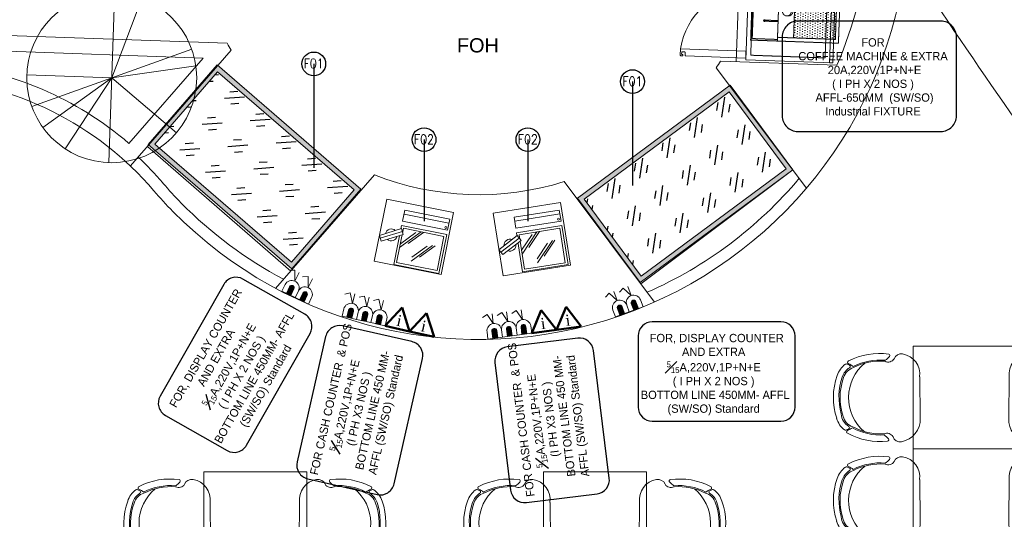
# Model space of a CAD drawing. Header units: millimetres. Extents: x 297264 to 416219, y -77299 to -23696.
# Tile 248 of 256: x 369416 to 375636, y -30606 to -27449. Entities that reach past the tile are written whole.
import ezdxf
from ezdxf.enums import TextEntityAlignment as Align
from ezdxf.lldxf.tags import DXFTag

# ---------------------------------------------------------------- set-up
doc = ezdxf.new("R2010")
doc.units = ezdxf.units.MM
doc.header["$LTSCALE"] = 2.5
for name, pattern in [('DASHED', [19.05, 12.7, -6.35]), ('HIDDEN', [0.375, 0.25, -0.125]), ('HIDDENX2', [19.05, 12.7, -6.35])]:
    doc.linetypes.add(name, pattern=pattern)
doc.layers.add('BA-DEMOLISTION WALL', color=3, linetype='Continuous')
for name, color, linetype, lineweight in [('CKD Equipments', 252, 'Continuous', 0), ('Electrical', 1, 'Continuous', 5), ('ELEVATION 4', 157, 'Continuous', 9), ('FURNITURES', 30, 'Continuous', 15), ('HATCH LIGHT', 250, 'Continuous', 0), ('HATCH MEDIUM', 251, 'Continuous', 5), ('K Equipment', 30, 'Continuous', 9), ('K Equipment UC', 251, 'Continuous', 5), ('L3', 7, 'Continuous', 25), ('L4', 7, 'Continuous', 25), ('L5', 252, 'Continuous', 0), ('ROOM TEXT', 7, 'Continuous', 5), ('TEXT', 40, 'Continuous', 0)]:
    doc.layers.add(name, color=color, linetype=linetype, lineweight=lineweight)
doc.styles.add('CKD_Dimension Text', font='BOOKOSI.TTF')
doc.styles.add('MTEXT', font='romans.shx', dxfattribs={"width": 0.85})
doc.styles.add('RG_3F_TITLE BLOCK_A1$0$A1 TBLOCK LBV$0$Style-arial', font='arial.ttf')
doc.styles.get("Standard").update_dxf_attribs({"font": 'GOTHIC.TTF'})
tags = doc.linetypes.add('DOT2', pattern=[3.175, 0, -3.175]).pattern_tags.tags
tags[6:7] = [DXFTag(74, 4), DXFTag(75, 0), DXFTag(340, '0'), DXFTag(46, 1.0), DXFTag(50, 0.0), DXFTag(44, 0.0), DXFTag(45, 0.0)]
tags[4:5] = [DXFTag(74, 4), DXFTag(75, 0), DXFTag(340, '0'), DXFTag(46, 1.0), DXFTag(50, 0.0), DXFTag(44, 0.0), DXFTag(45, 0.0)]
doc.dimstyles.new('AJKD_30', dxfattribs={"dimscale": 30, "dimtxt": 2, "dimasz": 1, "dimexe": 0.8, "dimexo": 0.8, "dimgap": 0.5, "dimtad": 1, "dimdec": 0, "dimzin": 0, "dimdsep": 46, "dimtxsty": 'Standard', "dimblk": 'ARCHTICK', "dimcen": 0.125, "dimclrd": 251, "dimclre": 251, "dimclrt": 42, "dimadec": 0, "dimazin": 0, "dimtfac": 1, "dimtdec": 0, "dimtix": 1, "dimtmove": 0, "dimatfit": 3, "dimfxl": 1, "dimtolj": 1, "dimtzin": 0, "dimarcsym": 1})

# ---------------------------------------------------------------- blocks, each defined once
blk = doc.blocks.new('04P-CH~1')
blk.add_line((-0.6031, 0.6002), (-0.3259, 0.597))
for centre, radius, start, end in [((-0.6123, 0.4516), 0.1489, 86.45826, 170.84441), ((-0.3081, 0.4618), 0.1363, 9.13239, 97.50787), ((-0.7092, 0.4672), 0.0508, 170.84441, 251.00231), ((-0.2234, 0.474), 0.0508, 290.59406, 10.75195), ((-0.7491, 0.3792), 0.0464, 334.70337, 59.67207), ((-0.181, 0.3871), 0.0464, 121.92429, 206.89299), ((-0.0151, 0.2198), 0.2488, 135.03001, 143.58313), ((-0.184, 0.3885), 0.01, 12.63524, 135.03001), ((-0.3026, 0.3344), 0.456, 173.92961, 208.62433), ((-0.7462, 0.3807), 0.01, 46.56635, 168.96112), ((-0.9103, 0.2073), 0.2488, 38.01323, 46.56635), ((-0.3125, 0.3391), 0.4025, 176.94568, 208.36885), ((-0.3123, 0.339), 0.3954, 177.0537, 208.52316), ((-0.6165, 0.3348), 0.3954, 333.0732, 4.54266), ((-0.6164, 0.3348), 0.4025, 333.22752, 4.65068), ((-0.6261, 0.3299), 0.456, 332.97204, 7.66676), ((-0.465, 0.421), 0.2985, 220.6848, 320.38834), ((-0.5509, 0.0634), 0.1433, 143.88699, 158.53261), ((-0.5651, 0.1825), 0.1, 198.86575, 254.77146), ((-0.3595, 0.1854), 0.1, 286.8249, 342.73061), ((-0.2571, 0.1237), 0.01, 27.02428, 148.92077), ((-0.3704, 0.0659), 0.1433, 23.06375, 37.70938), ((-0.6935, 0.1195), 0.01, 200.82595, 338.53261), ((-0.6722, 0.1012), 0.01, 162.69848, 217.18732), ((-0.5509, 0.0634), 0.1371, 154.57208, 162.69848), ((-0.5651, 0.1825), 0.1445, 217.18732, 254.77146), ((-0.6657, 0.118), 0.01, 32.6756, 154.57208), ((-0.5651, 0.1825), 0.1095, 212.6756, 265.19021), ((-0.4661, 0.4573), 0.3918, 251.35616, 290.2402), ((-0.5751, 0.0635), 0.01, 75.17077, 85.19021), ((-0.4624, 0.4792), 0.4208, 254.83048, 288.66311), ((-0.3595, 0.1854), 0.1095, 286.8249, 328.92077), ((-0.3595, 0.1854), 0.1445, 286.8249, 324.40904), ((-0.3704, 0.0659), 0.1371, 18.89788, 27.02428), ((-0.2501, 0.1071), 0.01, 324.40904, 18.89788), ((-0.2294, 0.126), 0.01, 203.06375, 340.77041), ((-0.4661, 0.456), 0.435, 251.64897, 289.94739)]:
    blk.add_arc(centre, radius, start, end)
blk = doc.blocks.new('Table chair 1')
at = {"layer": 'FURNITURES'}
blk.add_lwpolyline([(-325, 325), (-325, -325), (325, -325), (325, 325)], close=True, dxfattribs=at)
at = {"layer": 'FURNITURES', "xscale": 946.5666576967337, "yscale": 946.5666576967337, "zscale": 946.5666576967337, "rotation": 180}
blk.add_blockref('04P-CH~1', (-439.7, 845.5), dxfattribs=at)
at = {"layer": 'FURNITURES', "xscale": -946.5666576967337, "yscale": 946.5666576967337, "zscale": 946.5666576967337}
blk.add_blockref('04P-CH~1', (-439.7, -850), dxfattribs=at)
blk = doc.blocks.new('*X3')
at = {"color": 0}
for p, q in [((-2009.81, 605.07), (-2007.35, 607.53)), ((-2009.81, 605.25), (-2007.52, 607.53)), ((-2009.81, 605.43), (-2007.7, 607.53)), ((-2009.81, 605.6), (-2007.88, 607.53)), ((-2009.81, 605.78), (-2008.05, 607.53)), ((-2009.81, 605.96), (-2008.23, 607.53)), ((-2009.81, 606.13), (-2008.41, 607.53)), ((-2009.81, 606.31), (-2008.59, 607.53)), ((-2009.81, 606.49), (-2008.76, 607.53)), ((-2009.81, 606.66), (-2008.94, 607.53)), ((-2009.81, 606.84), (-2009.12, 607.53)), ((-2009.81, 607.02), (-2009.29, 607.53)), ((-2009.81, 607.19), (-2009.47, 607.53)), ((-2009.81, 607.37), (-2009.65, 607.53)), ((-2009.81, 604.89), (-2007.27, 607.44)), ((-2009.81, 604.72), (-2007.27, 607.26)), ((-2009.81, 604.54), (-2007.27, 607.08)), ((-2009.81, 604.36), (-2007.27, 606.9)), ((-2009.81, 604.19), (-2007.27, 606.73)), ((-2009.81, 604.01), (-2007.27, 606.55)), ((-2009.81, 603.83), (-2007.27, 606.37)), ((-2009.81, 603.66), (-2007.27, 606.2)), ((-2009.81, 603.48), (-2007.27, 606.02)), ((-2009.66, 603.45), (-2007.27, 605.84)), ((-2009.49, 603.45), (-2007.27, 605.67)), ((-2009.31, 603.45), (-2007.27, 605.49)), ((-2009.13, 603.45), (-2007.27, 605.31)), ((-2008.96, 603.45), (-2007.27, 605.14)), ((-2008.78, 603.45), (-2007.27, 604.96)), ((-2008.6, 603.45), (-2007.27, 604.78)), ((-2008.42, 603.45), (-2007.27, 604.61)), ((-2008.25, 603.45), (-2007.27, 604.43)), ((-2008.07, 603.45), (-2007.27, 604.25)), ((-2007.89, 603.45), (-2007.27, 604.08)), ((-2007.72, 603.45), (-2007.27, 603.9)), ((-2007.54, 603.45), (-2007.27, 603.72)), ((-2007.36, 603.45), (-2007.27, 603.55))]:
    blk.add_line(p, q, dxfattribs=at)
blk = doc.blocks.new('A$C190E2C75')
at = {"linetype": 'HIDDEN'}
h = blk.add_hatch(dxfattribs=at)
h.set_pattern_fill('DOTS', color=256, scale=10, angle=360, style=0)
h.set_pattern_definition([(360, (155757.053, -9081.597), (7.9375, 15.875), [0, -15.875])])
h.paths.add_polyline_path([(23.6, 535), (23.6, 270.4), (756.4, 270.4), (756.4, 535)])
h = blk.add_hatch(dxfattribs=at)
h.set_pattern_fill('ANSI31', color=256, scale=2, angle=180, style=0)
h.paths.add_polyline_path([(480, 187.7), (516, 187.7), (516, 251.6), (480, 251.6), (264, 251.6), (264, 187.7)])
h.paths.add_polyline_path([(317.7, 199.2), (292.3, 199.2), (292.3, 240.1), (317.7, 240.1)], flags=16)
h.paths.add_polyline_path([(462.3, 240.1), (487.7, 240.1), (487.7, 199.2), (462.3, 199.2)], flags=16)
h = blk.add_hatch(dxfattribs=at)
h.set_pattern_fill('ANSI31', color=256, scale=10, angle=360, style=0)
h.set_pattern_definition([(45, (155757.053, -9081.597), (-22.45064, 22.45064), [])])
h.paths.add_polyline_path([(317.7, 240.1), (292.3, 240.1), (292.3, 199.2), (317.7, 199.2)])
at = {"linetype": 'HIDDEN', "ltscale": 1.5}
for p, q in [((23.6, 535), (756.4, 535)), ((23.6, 535), (23.6, 169.1)), ((756.4, 535), (756.4, 169.1)), ((23.6, 270.4), (756.4, 270.4)), ((0, 169.1), (490, 169.1)), ((490, 169.1), (780, 169.1)), ((244.6, 99.4), (240, 47.3)), ((255.4, 99.4), (260, 47.3)), ((524.6, 99.4), (520, 47.3)), ((535.4, 99.4), (540, 47.3)), ((255, 41.9), (245, 41.9)), ((525, 41.9), (535, 41.9))]:
    blk.add_line(p, q, dxfattribs=at)
for points in [[(0, 0), (780, 0), (780, 555), (0, 555)], [(292.3, 240.1), (292.3, 199.2), (317.7, 199.2), (317.7, 240.1)], [(487.7, 240.1), (487.7, 199.2), (462.3, 199.2), (462.3, 240.1)]]:
    blk.add_lwpolyline(points, close=True, dxfattribs=at)
for points in [[(480, 251.6), (264, 251.6)], [(264, 251.6), (264, 187.7), (480, 187.7)], [(480, 251.6), (516, 251.6)], [(516, 251.6), (516, 187.7), (480, 187.7)], [(10, 169.1), (10, 10), (770, 10), (770, 169.1)], [(122.5, 169.1), (122.5, 83.6)], [(129.3, 83.6), (129.3, 169.1)], [(650.7, 126), (650.7, 165.8)], [(657.5, 165.8), (657.5, 126)], [(244.6, 121.2), (244.6, 99.4), (255.4, 99.4), (255.4, 121.2)], [(535.4, 121.2), (535.4, 99.4), (524.6, 99.4), (524.6, 121.2)]]:
    blk.add_lwpolyline(points, dxfattribs=at)
for centre in [(188.9, 222.5), (591.1, 222.5)]:
    blk.add_circle(centre, 27.9, dxfattribs=at)
for centre, radius, start, end in [((188.9, 232.4), 27.9, 349.68814, 190.31186), ((591.1, 232.4), 27.9, 349.68814, 190.31186), ((125.9, 154.5), 3.38, 180, 0), ((250, 184.3), 63.4, 193.87207, 346.12793), ((250, 184.3), 58.4, 193.87207, 346.12793), ((530, 184.3), 63.4, 193.87207, 346.12793), ((530, 184.3), 58.4, 193.87207, 346.12793), ((654.1, 126), 10.1, 109.52085, 70.47915), ((654.1, 126), 8.1, 114.62163, 65.37837), ((654.1, 173.2), 8.1, 209.92698, 330.07302), ((654.1, 126), 3.38, 180, 0), ((125.9, 83.6), 5.88, 125.06727, 54.93273), ((125.9, 83.6), 3.38, 180, 0), ((245, 46.9), 5, 175, 270), ((255, 46.9), 5, 270, 5), ((525, 46.9), 5, 175, 270), ((535, 46.9), 5, 270, 5)]:
    blk.add_arc(centre, radius, start, end, dxfattribs=at)
at = {"linetype": 'HIDDEN', "xscale": -10, "yscale": 10, "zscale": 10}
for p in [(-19780.4, -5835.3), (-19610.4, -5835.3)]:
    blk.add_blockref('*X3', p, dxfattribs=at)
blk = doc.blocks.new('pos')
at = {"layer": 'L5', "color": 1}
blk.add_line((206081.3, 97081.2), (206370.8, 97081.2), dxfattribs=at)
for points in [[(206370.8, 97036.1), (206370.8, 97106.6), (206081.3, 97106.6), (206081.3, 97036.1)], [(206080.6, 96757), (206371, 96757), (206371, 97007.7), (206080.6, 97007.7)], [(206095.6, 96992.7), (206095.6, 96772), (206356, 96772), (206356, 96992.7)]]:
    blk.add_lwpolyline(points, close=True, dxfattribs=at)
for points in [[(206209.6, 96992.1), (206095.6, 96868.2)], [(206177.1, 96981.7), (206095.6, 96893.1)], [(206225.3, 96992.7), (206143.2, 96903.4)], [(206297, 96922.5), (206183, 96798.6)], [(206264.6, 96912.2), (206183, 96823.5)], [(206312.7, 96923.1), (206230.6, 96833.8)]]:
    blk.add_lwpolyline(points, dxfattribs=at)
blk.add_circle((206356, 97049.7), 6.27, dxfattribs=at)
for start, end in [(59.53195, 177.1175), (239.53195, 357.1175)]:
    blk.add_arc((206028.2, 96936.6), 37.6, start, end, dxfattribs=at)
at = {"color": 1}
blk.add_wipeout([(206101.7, 96954.1), (206083.2, 96988.4), (205954.7, 96919.1), (205973.2, 96884.8)], dxfattribs=at).dxf.layer = 'L5'
at = {"layer": 'L5', "color": 1}
for p, q in [((206083.2, 96988.4), (205954.7, 96919.1)), ((205964, 96901.9), (206092.5, 96971.2)), ((206101.7, 96954.1), (206083.2, 96988.4)), ((205973.2, 96884.8), (205954.7, 96919.1)), ((206101.7, 96954.1), (205973.2, 96884.8))]:
    blk.add_line(p, q, dxfattribs=at)
blk.add_lwpolyline([(206385.2, 97152.6), (205955.1, 97152.6), (205955.1, 96752.2), (206385.2, 96752.2)], close=True, dxfattribs=at)
blk = doc.blocks.new('t')
for p, q in [((119721.4, -21429.1), (119721.4, -20655.6)), ((119721.4, -21429.1), (120009.1, -20711.1)), ((119721.4, -21429.1), (120195.6, -20818)), ((119721.4, -21429.1), (120383.6, -21029.3)), ((118947.9, -21429.1), (120494.9, -21429.1)), ((119721.4, -21429.1), (118988.2, -21675.7)), ((119721.4, -21429.1), (119433.7, -22147.2)), ((119721.4, -21429.1), (119586.6, -22190.8)), ((119721.4, -21429.1), (120200.7, -22036.3))]:
    blk.add_line(p, q)
blk.add_circle((119721.4, -21429.1), 773.5)
blk = doc.blocks.new('_ArchTick')
at = {"color": 0, "linetype": 'ByBlock', "const_width": 0.15}
blk.add_lwpolyline([(-0.5, -0.5), (0.5, 0.5)], dxfattribs=at)
blk = doc.blocks.new('bc3')
blk.add_line((-1349.6, 0), (-1349.6, -550))
for points in [[(0, -550), (0, 0), (-1349.6, 0), (-1349.6, -550)], [(0, -20), (0, 0), (-1349.6, 0), (-1349.6, -20)]]:
    blk.add_lwpolyline(points, close=True)
at = {"linetype": 'DASHED', "ltscale": 0.03}
blk.add_lwpolyline([(-30.2, -50), (-30.2, -520), (-1319.4, -520), (-1319.4, -50)], close=True, dxfattribs=at)
for points in [[(-1325.8, -956.5, -0.414214), (-1330.1, -952.1), (-1330.1, -952.4, 0.414214), (-1334.4, -948.1), (-1334.4, -948.1, 0.414214), (-1338.8, -952.4), (-1338.8, -956.5), (-1338.8, -960.8, 0.414214), (-1334.4, -965.1), (-1295.4, -965.1), (-1295.4, -551.2), (-1338.8, -551.2), (-1338.8, -930.4, 0.414214), (-1334.4, -934.7), (-1317.1, -934.7, -0.414214), (-1312.7, -939.1), (-1312.7, -952.1, -0.414214), (-1317.1, -956.5), (-1325.8, -956.5)], [(-467.7, -956.5, 0.414214), (-463.4, -952.1), (-463.4, -952.4, -0.414214), (-459, -948.1), (-459, -948.1, -0.414214), (-454.7, -952.4), (-454.7, -956.5), (-454.7, -960.8, -0.414214), (-459, -965.1), (-498.1, -965.1), (-498.1, -551.2), (-454.7, -551.2), (-454.7, -930.4, -0.414214), (-459, -934.7), (-476.4, -934.7, 0.414214), (-480.7, -939.1), (-480.7, -952.1, 0.414214), (-476.4, -956.5), (-467.7, -956.5)], [(-24.7, -956.5, 0.414214), (-20.4, -952.1), (-20.4, -952.4, -0.414214), (-16, -948.1), (-16, -948.1, -0.414214), (-11.7, -952.4), (-11.7, -956.5), (-11.7, -960.8, -0.414214), (-16, -965.1), (-55.1, -965.1), (-55.1, -551.2), (-11.7, -551.2), (-11.7, -930.4, -0.414214), (-16, -934.7), (-33.4, -934.7, 0.414214), (-37.7, -939.1), (-37.7, -952.1, 0.414214), (-33.4, -956.5), (-24.7, -956.5)]]:
    blk.add_lwpolyline(points, format="xyb")
at = {"linetype": 'DOT2', "ltscale": 0.05}
for centre, radius, start, end in [((-1349.5, -514.1), 454.3, 276.84622, 355.31463), ((-442.1, -530.6), 438.1, 182.69051, 262.65621), ((0.9, -530.6), 438.1, 182.69051, 262.65621)]:
    blk.add_arc(centre, radius, start, end, dxfattribs=at)
blk = doc.blocks.new('A$C41F15E28')
at = {"layer": 'Electrical'}
blk.add_hatch(color=7, dxfattribs=at).paths.add_polyline_path([(15.5, 0), (-15.5, 0), (-15.5, -46.4, 0.414214), (0, -61.9, 0.414214), (15.5, -46.4)])
at = {"layer": 'Electrical', "color": 7}
for p, q in [((0, -92.9), (-31, -154.8)), ((0, -92.9), (0, -154.8)), ((-31, -154.8), (-61.9, -139.3))]:
    blk.add_line(p, q, dxfattribs=at)
blk.add_lwpolyline([(-46.4, 0), (46.4, 0), (46.4, -46.4, -0.414214), (0, -92.9), (0, -92.9, -0.414214), (-46.4, -46.4), (-46.4, 0)], format="xyb", dxfattribs=at)
blk.add_lwpolyline([(-15.5, 0), (15.5, 0), (15.5, -46.4, -0.414214), (0, -61.9, -0.414214), (-15.5, -46.4)], format="xyb", close=True, dxfattribs=at)

msp = doc.modelspace()

# ---------------------------------------------------------------- hatches: boundary and pattern name
at = {"layer": 'BA-DEMOLISTION WALL', "ltscale": 1000, "true_color": 0xeea205}
h = msp.add_hatch(dxfattribs=at)
h.set_pattern_fill('GOST_GLASS', color=40, scale=25.4, angle=319.16276)
h.set_pattern_definition([(184.1627614, (1052953.29, -2981943.46), (-163.060663, 140.935234), [127, -177.8]), (184.1627614, (1052912.52, -2981908.23), (-163.060663, 140.935234), [50.8, -254]), (184.1627614, (1052918.05, -2981984.22), (-163.060663, 140.935234), [50.8, -254])])
h.paths.add_polyline_path([(371133.1, -28980.5), (370270.8, -28234.8), (370666.6, -27777.2), (371528.8, -28523)])
h = msp.add_hatch(dxfattribs=at)
h.set_pattern_fill('GOST_GLASS', color=40, scale=25.4, angle=36.50149)
h.set_pattern_definition([(261.50149, (3404859.28, -10400.43), (-173.248838, -128.2043685), [127, -177.8]), (261.50149, (3404815.97, -10432.48), (-173.248838, -128.2043685), [50.8, -254]), (261.50149, (3404891.33, -10443.74), (-173.248838, -128.2043685), [50.8, -254])])
h.paths.add_polyline_path([(374257.8, -28390.4), (373341.2, -29068.2), (372981.5, -28581.8), (373898.1, -27904)])
at = {"layer": 'CKD Equipments'}
h = msp.add_hatch(color=4, dxfattribs=at)
h.dxf.hatch_style = 1
h.paths.add_polyline_path([(371136.1, -29022.9), (370228.5, -28237.9), (370663.5, -27734.9), (371571.2, -28519.9)])
h.paths.add_polyline_path([(371133.1, -28980.5), (370270.8, -28234.8), (370666.6, -27777.2), (371528.8, -28523)], flags=16)
h = msp.add_hatch(color=4, dxfattribs=at)
h.dxf.hatch_style = 1
h.paths.add_polyline_path([(374299.8, -28396.7), (373334.9, -29110.2), (372939.5, -28575.5), (373904.4, -27862)])
h.paths.add_polyline_path([(374257.8, -28390.4), (373341.2, -29068.2), (372981.5, -28581.8), (373898.1, -27904)], flags=16)
at = {"layer": 'HATCH LIGHT', "true_color": 0x636466}
h = msp.add_hatch(dxfattribs=at)
h.set_pattern_fill('ANSI32', color=251, scale=6)
h.set_pattern_definition([(45, (300231.21, -46725.026), (-40.411153, 40.411153), []), (45, (300258.15, -46725.026), (-40.411153, 40.411153), [])])
h.paths.add_polyline_path([(377374.1, -32590), (377180.1, -32638.8), (377361.6, -33359.7), (364809, -33359.6, -0.000263), (364794.5, -33559.6), (377618.3, -33559.7)])
h.paths.add_polyline_path([(365222.9, -25157.1), (365022.9, -25157.1, -0.011972), (364541.6, -34256), (364742.2, -34256, 0.01196)])
h.paths.add_polyline_path([(365206.6, -25697.6), (374885.5, -26046.6, 0.003501), (375379.6, -26800.6), (375547.2, -26691.5), (374997.1, -25850.5), (365212.8, -25497.7, -0.000262)])

# ---------------------------------------------------------------- linework, layer by layer
at = {"layer": 'CKD Equipments'}
for points in [[(371136.1, -29022.9), (370228.5, -28237.9), (370663.5, -27734.9), (371571.2, -28519.9), (371136.1, -29022.9)], [(374299.8, -28396.7), (373334.9, -29110.2), (372939.5, -28575.5), (373904.4, -27862), (374299.8, -28396.7)]]:
    msp.add_lwpolyline(points, dxfattribs=at)
for points in [[(371133.1, -28980.5), (370270.8, -28234.8), (370666.6, -27777.2), (371528.8, -28523)], [(374257.8, -28390.4), (373341.2, -29068.2), (372981.5, -28581.8), (373898.1, -27904)]]:
    msp.add_lwpolyline(points, close=True, dxfattribs=at)
at = {"layer": 'FURNITURES'}
for p, q in [((374000.2, -26114.7), (373942.5, -27713.7)), ((370727.4, -27597.8), (368838.3, -27529.6)), ((370574.7, -27692.3), (368934.6, -27633.2)), ((370751.4, -27641.5), (370115.3, -28373)), ((370574.7, -27692.3), (370106.6, -28230.6)), ((373843.1, -27710.1), (374578.6, -27736.6)), ((373816.1, -27751.9), (374386.7, -28512.5)), ((371128.1, -29037.1), (370226.3, -28253)), ((373339.9, -29116.8), (374299.8, -28396.7)), ((371657, -28428.8), (371033.1, -29146.4)), ((372856.2, -28472.1), (373426.8, -29232.7))]:
    msp.add_line(p, q, dxfattribs=at)
for centre, radius, start, end in [((372317.7, -26754.5), 2465, 336.52074, 14.43282), ((372317.7, -26754.5), 2715, 224.57352, 353.93164), ((372317.7, -26754.5), 1800, 207.93519, 209.52153), ((368713.5, -29853.7), 2139, 49.36083, 84.15735), ((372317.7, -26754.5), 1800, 326.34885, 327.93519), ((368713.5, -29853.7), 2039, 40.50816, 86.78492), ((368713.5, -29853.7), 2114, 40.50816, 46.65418), ((372164.6, -26905.4), 2425, 220.50816, 224.57352), ((372317.7, -26754.5), 1800, 248.46397, 287.40641), ((372317.7, -26754.5), 2640, 293.74107, 320.01419), ((372164.6, -26905.4), 2500, 220.50816, 224.57352), ((372317.7, -26754.5), 2640, 224.57352, 242.12931)]:
    msp.add_arc(centre, radius, start, end, dxfattribs=at)
at = {"layer": 'HATCH MEDIUM', "flags": 128}
for points in [[(377261.5, -29481.3, 0.044115), (377100.7, -29019.3, 0.052662), (376806.7, -28515.5, -0.008636), (375547.2, -26691.5, -0.008636)], [(376631.1, -29640, 0.044115), (376508, -29286.2, 0.053087), (376280.7, -28897.4, -0.00866), (375004.9, -27049.9, -0.00866)]]:
    msp.add_lwpolyline(points, format="xyb", dxfattribs=at)
at = {"layer": 'L4', "color": 6, "lineweight": 50}
for p, q in [((371725.3, -29383.3), (371832.6, -29267.2)), ((371832.6, -29267.2), (371879.5, -29418.2)), ((372650.5, -29430), (372710.8, -29283.9)), ((372710.8, -29283.9), (372807.2, -29409.1)), ((372807.2, -29409.1), (372867.4, -29263)), ((372867.4, -29263), (372963.8, -29388.3)), ((371879.5, -29418.2), (371986.8, -29302.1)), ((371986.8, -29302.1), (372033.6, -29453)), ((371725.3, -29383.3), (371879.5, -29418.2)), ((372650.5, -29430), (372807.2, -29409.1)), ((372807.2, -29409.1), (372963.8, -29388.3)), ((371879.5, -29418.2), (372033.6, -29453))]:
    msp.add_line(p, q, dxfattribs=at)
at = {"layer": 'L4', "color": 7, "linetype": 'Continuous'}
for points, elevation in [([(374232.7, -27556.5), (374232.7, -28056.1, 0.414214), (374331.6, -28155.1), (375234.5, -28155.1, 0.414214), (375333.4, -28056.1), (375333.4, -27556.5, 0.414214), (375234.5, -27457.6), (374331.6, -27457.6, 0.414214)], -24820.1), ([(370336.5, -29948.7), (370727.3, -30171.2, 0.414214), (370848.7, -30137.8), (371250.8, -29431.7, 0.414214), (371217.4, -29310.3), (370826.6, -29087.8, 0.414214), (370705.2, -29121.1), (370303.2, -29827.3, 0.414214)], -22338.1), ([(371235.9, -30349.4), (371674.5, -30449, 0.414214), (371781, -30381.9), (371961.1, -29589.5, 0.414214), (371894, -29483), (371455.5, -29383.3, 0.414214), (371349, -29450.4), (371168.9, -30242.8, 0.414214)], -22338.1), ([(373323.2, -29446.6), (373323.2, -29896.3, 0.414214), (373412.3, -29985.3), (374224.9, -29985.3, 0.414214), (374313.9, -29896.3), (374313.9, -29446.6, 0.414214), (374224.9, -29357.6), (373412.3, -29357.6, 0.414214)], -22338.1), ([(372616.7, -30499.5), (373063.1, -30444.7, 0.414214), (373140.6, -30345.5), (373041.4, -29538.9, 0.414214), (372942.2, -29461.4), (372495.9, -29516.3, 0.414214), (372418.4, -29615.5), (372517.5, -30422.1, 0.414214)], -22338.1)]:
    msp.add_lwpolyline(points, format="xyb", close=True, dxfattribs=dict(at, elevation=elevation))

# ---------------------------------------------------------------- block references
at = {"rotation": 269.9995000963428}
for p in [(375386, -29836.3), (375386, -30486.3), (370904.1, -30629.6), (373051, -30629.6)]:
    msp.add_blockref('Table chair 1', p, dxfattribs=at)
at = {"layer": 'HATCH MEDIUM', "xscale": -0.6936824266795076, "yscale": 0.6936824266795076, "zscale": 0.6936824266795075, "rotation": 87.935187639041}
msp.add_blockref('t', (358134.6, 55714.7), dxfattribs=at)
at = {"layer": 'K Equipment', "xscale": -1, "rotation": 267.935187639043}
msp.add_blockref('A$C190E2C75', (374033.3, -27577.4), dxfattribs=at)
at = {"layer": 'K Equipment UC', "linetype": 'HIDDENX2', "ltscale": 10, "xscale": -1, "rotation": 267.9351876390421}
msp.add_blockref('bc3', (374601.2, -26373.4), dxfattribs=at)
at = {"layer": 'L3', "color": 2, "lineweight": 50, "xscale": -1}
for p, rotation in [((371114.7, -29184.6), 154.2108292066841), ((371198.3, -29225), 154.2108292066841), ((371498.9, -29332.1), 167.2549325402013), ((373222.7, -29311), 200.0017315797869), ((373310, -29279.3), 200.0017315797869), ((371589.5, -29352.5), 167.2549325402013), ((371680, -29373), 167.2549325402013), ((372512.4, -29448.4), 187.5848486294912), ((372604.5, -29436.1), 187.5848486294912), ((372420.3, -29460.6), 187.5848486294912)]:
    msp.add_blockref('A$C41F15E28', p, dxfattribs=dict(at, rotation=rotation))

# ---------------------------------------------------------------- texts
at = {"layer": 'L4', "color": 6, "lineweight": 50, "style": 'CKD_Dimension Text'}
for rotation, p in [(347.25132, (371813.9, -29349.9)), (347.25132, (371968.1, -29384.7)), (7.58124, (372722, -29367.8)), (7.58124, (372878.6, -29347))]:
    msp.add_text('i', height=70, rotation=rotation, dxfattribs=at).set_placement(p, align=Align.MIDDLE_CENTER)
at = {"layer": 'L4', "color": 4, "linetype": 'Continuous', "insert": (374806.3, -27810.2), "char_height": 52.272, "width": 991.627, "attachment_point": 5, "style": 'CKD_Dimension Text'}
msp.add_mtext('{\\fCentury Gothic|b0|i0|c238|p34;\\C7;FOR \\P\\fCentury Gothic|b0|i0|c0|p34;COFFEE MACHINE & EXTRA\\P 20\\fCentury Gothic|b0|i0|c238|p34;A,220V,1P+N+E \\P( I\\fCentury Gothic|b0|i0|c0|p34; \\fCentury Gothic|b0|i0|c238|p34;PH X\\fCentury Gothic|b0|i0|c0|p34; 2 \\fCentury Gothic|b0|i0|c238|p34;NO\\fCentury Gothic|b0|i0|c0|p34;S \\fCentury Gothic|b0|i0|c238|p34;) \\A1; \\P AFFL-\\fCentury Gothic|b0|i0|c0|p34;650MM\\fCentury Gothic|b0|i0|c238|p34; \\fCentury Gothic|b0|i0|c0|p34; \\fCentury Gothic|b0|i0|c238|p34;(SW/SO)\\PIndustrial FIXTURE}', dxfattribs=at)
at = {"layer": 'L4', "color": 4, "linetype": 'Continuous', "char_height": 52.272, "attachment_point": 5, "style": 'CKD_Dimension Text'}
for s, width, insert, rotation in [('\\pxt12;{\\fCentury Gothic|b0|i0|c238|p34; \\C7; FO\\fCentury Gothic|b0|i0|c0|p34;R, DISPLAY COUNTER AND EXTRA\\P\\pt0;\\A1;{\\H0.7x;\\S5#15;}\\H1.00002x;A\\fCentury Gothic|b0|i0|c238|p34;,220V,1P+N+E \\P\\pt12;\\fCentury Gothic|b0|i0|c0|p34;( \\fCentury Gothic|b0|i0|c238|p34;I PH X \\fCentury Gothic|b0|i0|c0|p34;2\\fCentury Gothic|b0|i0|c238|p34; NO\\fCentury Gothic|b0|i0|c0|p34;S\\fCentury Gothic|b0|i0|c238|p34; )\\P\\pt0; \\fCentury Gothic|b0|i0|c0|p34;BOTTOM LINE 450MM- AFFL\\fCentury Gothic|b0|i0|c238|p34; \\P(SW/SO) Standard}', 1029.289, (370781.6, -29655.1), 60.34528), ('{\\fCentury Gothic|b0|i0|c238|p34;\\C256;  FOR \\fCentury Gothic|b0|i0|c0|p34;CASH COUNTER  & POS \\P\\A1;{\\H0.7x;\\S5#15;}\\H1.00002x;A\\fCentury Gothic|b0|i0|c238|p34;,220V,1P+N+E \\P\\fCentury Gothic|b0|i0|c0|p34;(\\fCentury Gothic|b0|i0|c238|p34;I PH X3 NO\\fCentury Gothic|b0|i0|c0|p34;S\\fCentury Gothic|b0|i0|c238|p34; )\\P \\fCentury Gothic|b0|i0|c0|p34;BOTTOM LINE 450 MM- AFFL\\fCentury Gothic|b0|i0|c238|p34; (SW/SO) Standard}', 969.926, (371560.4, -29907), 77.19573), ('{\\fCentury Gothic|b0|i0|c238|p34;\\C256;  FOR \\fCentury Gothic|b0|i0|c0|p34;CASH COUNTER  & POS \\P\\A1;{\\H0.7x;\\S5#15;}\\H1.00002x;A\\fCentury Gothic|b0|i0|c238|p34;,220V,1P+N+E \\P\\fCentury Gothic|b0|i0|c0|p34;(\\fCentury Gothic|b0|i0|c238|p34;I PH X3 NO\\fCentury Gothic|b0|i0|c0|p34;S\\fCentury Gothic|b0|i0|c238|p34; )\\P \\fCentury Gothic|b0|i0|c0|p34;BOTTOM LINE 450 MM- AFFL\\fCentury Gothic|b0|i0|c238|p34; (SW/SO) Standard}', 969.926, (372772.1, -29973.4), 97.00894)]:
    msp.add_mtext_dynamic_manual_height_columns(s, width=width, gutter_width=2650, heights=[0], dxfattribs=dict(at, insert=insert, rotation=rotation))
at = {"layer": 'L4', "color": 4, "linetype": 'Continuous', "insert": (373799.8, -29691.1), "char_height": 52.272, "attachment_point": 5, "style": 'CKD_Dimension Text'}
msp.add_mtext_dynamic_manual_height_columns('\\pxt12;{\\fCentury Gothic|b0|i0|c238|p34; \\C7; FO\\fCentury Gothic|b0|i0|c0|p34;R, DISPLAY COUNTER AND EXTRA\\P\\pt0;\\A1;{\\H0.7x;\\S5#15;}\\H1.00002x;A\\fCentury Gothic|b0|i0|c238|p34;,220V,1P+N+E \\P\\pt12;\\fCentury Gothic|b0|i0|c0|p34;( \\fCentury Gothic|b0|i0|c238|p34;I PH X \\fCentury Gothic|b0|i0|c0|p34;2\\fCentury Gothic|b0|i0|c238|p34; NO\\fCentury Gothic|b0|i0|c0|p34;S\\fCentury Gothic|b0|i0|c238|p34; )\\P\\pt0; \\fCentury Gothic|b0|i0|c0|p34;BOTTOM LINE 450MM- AFFL\\fCentury Gothic|b0|i0|c238|p34; \\P(SW/SO) Standard}', width=1029.289, gutter_width=2650, heights=[0], dxfattribs=at)
at = {"layer": 'ROOM TEXT', "char_height": 60, "attachment_point": 7, "style": 'MTEXT'}
for s, insert in [('\\A1;\\pxqc;F01', (371187.7, -27755.9, 0.2)), ('\\A1;\\pxqc;F01', (373201.3, -27867.9, 0.2)), ('\\A1;\\pxqc;F02', (371884.4, -28234.5, 0.2)), ('\\A1;\\pxqc;F02', (372540.4, -28234.5, 0.2))]:
    msp.add_mtext_dynamic_manual_height_columns(s, width=170.917, gutter_width=1.8, heights=[0], dxfattribs=dict(at, insert=insert))
at = {"layer": 'TEXT', "insert": (372947.6, -27565.6, 0.2), "char_height": 90, "width": 1274.194, "attachment_point": 3, "style": 'RG_3F_TITLE BLOCK_A1$0$A1 TBLOCK LBV$0$Style-arial'}
msp.add_mtext('\\pxqc;FOH', dxfattribs=at)

# ---------------------------------------------------------------- leaders
at = {"layer": 'ELEVATION 4'}
for points in [[(371273.7, -27727.8), (371273.8, -28385.2)], [(373287.4, -27839.9), (373287.5, -28497.3)]]:
    msp.add_leader(points, dimstyle='AJKD_30', override={"dimasz": 5, "dimgap": 0.5, "dimtad": 0, "dimldrblk": 'DotBlank', "dimfxl": 0.18, "dimfxlon": 1, "dimarcsym": 2}, dxfattribs=at)

# ---------------------------------------------------------------- next in the draw order: block references
at = {"layer": 'K Equipment'}
for p, rotation in [((150718.5, -83428.7), 348.6826389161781), ((184296.2, -157008.4), 9.049369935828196)]:
    msp.add_blockref('pos', p, dxfattribs=dict(at, rotation=rotation))

# ---------------------------------------------------------------- next in the draw order: leaders
at = {"layer": 'ELEVATION 4'}
for points in [[(371970.5, -28206.5), (371970.5, -28722.5)], [(372626.4, -28206.5), (372626.5, -28722.5)]]:
    msp.add_leader(points, dimstyle='AJKD_30', override={"dimasz": 5, "dimgap": 0.5, "dimtad": 0, "dimldrblk": 'DotBlank', "dimfxl": 0.18, "dimfxlon": 1, "dimarcsym": 2}, dxfattribs=at)

doc.saveas('drawing.dxf')
